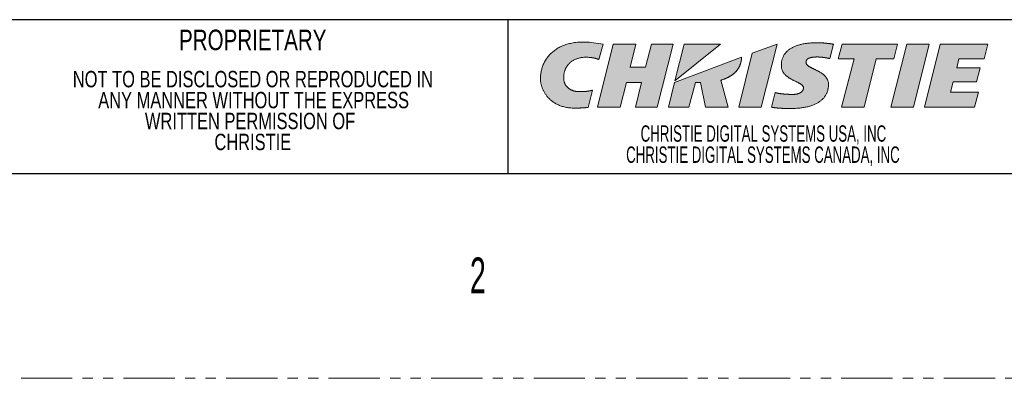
# Model space of a CAD drawing. Header units: millimetres. Extents: x 0 to 1118, y 0 to 864.
# Tile 12 of 22: x 851 to 973, y 0 to 44. Entities that reach past the tile are written whole.
import ezdxf

# ---------------------------------------------------------------- set-up
doc = ezdxf.new("R2010")
doc.units = ezdxf.units.MM
doc.linetypes.add('PHANTOM', pattern=[12.7, 6.35, -1.27, 1.27, -1.27, 1.27, -1.27])
doc.styles.add('SLDTEXTSTYLE0', font='TXT', dxfattribs={"width": 0.6})
doc.styles.add('SLDTEXTSTYLE1', font='TXT', dxfattribs={"width": 0.75})
doc.styles.add('SLDTEXTSTYLE3', font='TXT', dxfattribs={"width": 0.605})

# ---------------------------------------------------------------- blocks, each defined once
blk = doc.blocks.new('Christie-Logo')
at = {"linetype": 'Continuous'}
h = blk.add_hatch(color=7, dxfattribs=at)
edge = h.paths.add_edge_path(flags=0)
edge.add_spline(control_points=[(82.41, 138.59), (82.41, 138.64), (82.39, 138.74), (82.37, 138.88), (82.37, 139.03), (82.37, 139.17), (82.38, 139.31), (82.39, 139.46), (82.42, 139.6), (82.45, 139.74), (82.5, 139.88), (82.55, 140.02), (82.61, 140.15), (82.67, 140.29), (82.75, 140.41), (82.83, 140.54), (82.93, 140.65), (83.03, 140.77), (83.14, 140.87), (83.26, 140.98), (83.39, 141.07), (83.53, 141.16), (83.67, 141.24), (83.83, 141.31), (83.99, 141.38), (84.17, 141.43), (84.35, 141.48), (84.54, 141.52), (84.74, 141.55), (84.95, 141.56), (85.17, 141.57), (85.4, 141.56), (85.55, 141.55), (85.63, 141.55)], knot_values=[0, 0, 0, 0, 0.028084, 0.056174, 0.084271, 0.112379, 0.140499, 0.168636, 0.196798, 0.224995, 0.253243, 0.281562, 0.309976, 0.338519, 0.36723, 0.396153, 0.425344, 0.454865, 0.484784, 0.515181, 0.546141, 0.577755, 0.610123, 0.643349, 0.677544, 0.712819, 0.749293, 0.787082, 0.826309, 0.867093, 0.909556, 0.953818, 1, 1, 1, 1], weights=[1, 1, 1, 1, 1, 1, 1, 1, 1, 1, 1, 1, 1, 1, 1, 1, 1, 1, 1, 1, 1, 1, 1, 1, 1, 1, 1, 1, 1, 1, 1, 1, 1, 1], degree=3, periodic=0)
edge.add_spline(control_points=[(85.63, 141.55), (85.65, 141.54), (85.68, 141.54), (85.73, 141.53), (85.78, 141.53), (85.82, 141.52), (85.87, 141.51), (85.92, 141.51), (85.97, 141.5), (86.01, 141.49), (86.06, 141.48), (86.1, 141.47), (86.15, 141.46), (86.19, 141.45), (86.23, 141.44), (86.27, 141.43), (86.31, 141.42), (86.35, 141.41), (86.39, 141.4), (86.42, 141.39), (86.46, 141.38), (86.49, 141.37), (86.53, 141.35), (86.56, 141.34), (86.58, 141.33), (86.61, 141.33), (86.64, 141.32), (86.66, 141.31), (86.68, 141.3), (86.7, 141.29), (86.72, 141.28), (86.73, 141.28), (86.74, 141.27), (86.74, 141.27)], knot_values=[0, 0, 0, 0, 0.042348, 0.08466, 0.126877, 0.168935, 0.210773, 0.252326, 0.293529, 0.334317, 0.374623, 0.414381, 0.453524, 0.491982, 0.529688, 0.566573, 0.602568, 0.637603, 0.671607, 0.704512, 0.736246, 0.766738, 0.795919, 0.823716, 0.85006, 0.874878, 0.898101, 0.919656, 0.939475, 0.957486, 0.973622, 0.987815, 1, 1, 1, 1], weights=[1, 1, 1, 1, 1, 1, 1, 1, 1, 1, 1, 1, 1, 1, 1, 1, 1, 1, 1, 1, 1, 1, 1, 1, 1, 1, 1, 1, 1, 1, 1, 1, 1, 1], degree=3, periodic=0)
edge.add_line((86.74, 141.27), (87.25, 143.19))
edge.add_line((87.25, 143.19), (85.79, 143.4))
edge.add_spline(control_points=[(85.79, 143.4), (85.65, 143.41), (85.38, 143.43), (84.99, 143.45), (84.61, 143.45), (84.25, 143.43), (83.89, 143.4), (83.56, 143.35), (83.23, 143.29), (82.92, 143.21), (82.63, 143.13), (82.34, 143.02), (82.07, 142.91), (81.82, 142.78), (81.58, 142.65), (81.35, 142.5), (81.13, 142.34), (80.93, 142.17), (80.74, 142), (80.57, 141.81), (80.4, 141.62), (80.26, 141.42), (80.12, 141.21), (80, 140.99), (79.89, 140.77), (79.79, 140.55), (79.71, 140.31), (79.64, 140.08), (79.58, 139.84), (79.54, 139.59), (79.51, 139.35), (79.49, 139.1), (79.48, 138.93), (79.48, 138.84)], knot_values=[0, 0, 0, 0, 0.045913, 0.090143, 0.132769, 0.173874, 0.21354, 0.251853, 0.288898, 0.32476, 0.359526, 0.393282, 0.426114, 0.458108, 0.489347, 0.519914, 0.549889, 0.579349, 0.608369, 0.63702, 0.665367, 0.693473, 0.721396, 0.749189, 0.776901, 0.804575, 0.83225, 0.859962, 0.88774, 0.915611, 0.943598, 0.971722, 1, 1, 1, 1], weights=[1, 1, 1, 1, 1, 1, 1, 1, 1, 1, 1, 1, 1, 1, 1, 1, 1, 1, 1, 1, 1, 1, 1, 1, 1, 1, 1, 1, 1, 1, 1, 1, 1, 1], degree=3, periodic=0)
edge.add_spline(control_points=[(79.48, 138.84), (79.48, 138.81), (79.48, 138.74), (79.49, 138.62), (79.51, 138.5), (79.53, 138.37), (79.56, 138.24), (79.6, 138.1), (79.64, 137.95), (79.69, 137.81), (79.75, 137.66), (79.82, 137.5), (79.9, 137.35), (79.98, 137.19), (80.08, 137.04), (80.18, 136.89), (80.3, 136.73), (80.42, 136.59), (80.56, 136.44), (80.71, 136.3), (80.86, 136.17), (81.03, 136.04), (81.21, 135.92), (81.41, 135.8), (81.61, 135.7), (81.83, 135.6), (82.06, 135.51), (82.31, 135.44), (82.56, 135.38), (82.84, 135.32), (83.12, 135.29), (83.42, 135.26), (83.63, 135.26), (83.73, 135.26)], knot_values=[0, 0, 0, 0, 0.017058, 0.035556, 0.055409, 0.076534, 0.098846, 0.122267, 0.146719, 0.172131, 0.198439, 0.225583, 0.253513, 0.282187, 0.311571, 0.341644, 0.372394, 0.403825, 0.435949, 0.468796, 0.502409, 0.536845, 0.572177, 0.608491, 0.645887, 0.684481, 0.724399, 0.765778, 0.808765, 0.853516, 0.900194, 0.948964, 1, 1, 1, 1], weights=[1, 1, 1, 1, 1, 1, 1, 1, 1, 1, 1, 1, 1, 1, 1, 1, 1, 1, 1, 1, 1, 1, 1, 1, 1, 1, 1, 1, 1, 1, 1, 1, 1, 1], degree=3, periodic=0)
edge.add_spline(control_points=[(83.73, 135.26), (83.76, 135.26), (83.82, 135.26), (83.9, 135.26), (83.98, 135.26), (84.06, 135.26), (84.13, 135.26), (84.2, 135.27), (84.28, 135.27), (84.34, 135.27), (84.41, 135.27), (84.48, 135.28), (84.54, 135.28), (84.6, 135.28), (84.66, 135.28), (84.72, 135.29), (84.77, 135.29), (84.83, 135.29), (84.88, 135.3), (84.93, 135.3), (84.98, 135.31), (85.02, 135.31), (85.06, 135.31), (85.11, 135.32), (85.15, 135.32), (85.18, 135.33), (85.22, 135.33), (85.25, 135.33), (85.28, 135.34), (85.31, 135.34), (85.34, 135.34), (85.37, 135.35), (85.38, 135.35), (85.39, 135.35)], knot_values=[0, 0, 0, 0, 0.050291, 0.09936, 0.147212, 0.193847, 0.239269, 0.283478, 0.326479, 0.368271, 0.408858, 0.448242, 0.486424, 0.523405, 0.559189, 0.593776, 0.627168, 0.659367, 0.690373, 0.72019, 0.748817, 0.776256, 0.802509, 0.827576, 0.851459, 0.874159, 0.895676, 0.916013, 0.935168, 0.953144, 0.969941, 0.985559, 1, 1, 1, 1], weights=[1, 1, 1, 1, 1, 1, 1, 1, 1, 1, 1, 1, 1, 1, 1, 1, 1, 1, 1, 1, 1, 1, 1, 1, 1, 1, 1, 1, 1, 1, 1, 1, 1, 1], degree=3, periodic=0)
edge.add_line((85.39, 135.35), (85.92, 137.48))
edge.add_spline(control_points=[(85.92, 137.48), (85.91, 137.47), (85.87, 137.46), (85.82, 137.45), (85.77, 137.44), (85.72, 137.43), (85.67, 137.42), (85.62, 137.4), (85.57, 137.39), (85.52, 137.39), (85.48, 137.38), (85.43, 137.37), (85.38, 137.36), (85.33, 137.35), (85.28, 137.35), (85.23, 137.34), (85.18, 137.34), (85.13, 137.33), (85.08, 137.33), (85.03, 137.32), (84.98, 137.32), (84.93, 137.31), (84.88, 137.31), (84.82, 137.31), (84.77, 137.3), (84.71, 137.3), (84.66, 137.3), (84.6, 137.3), (84.54, 137.3), (84.48, 137.3), (84.42, 137.3), (84.36, 137.3), (84.32, 137.3), (84.3, 137.3)], knot_values=[0, 0, 0, 0, 0.032415, 0.064382, 0.09595, 0.127164, 0.158069, 0.18871, 0.219131, 0.249379, 0.279498, 0.309533, 0.339531, 0.369535, 0.399591, 0.429745, 0.46004, 0.490523, 0.521236, 0.552226, 0.583535, 0.615209, 0.64729, 0.679823, 0.71285, 0.746415, 0.78056, 0.815329, 0.850763, 0.886905, 0.923798, 0.961482, 1, 1, 1, 1], weights=[1, 1, 1, 1, 1, 1, 1, 1, 1, 1, 1, 1, 1, 1, 1, 1, 1, 1, 1, 1, 1, 1, 1, 1, 1, 1, 1, 1, 1, 1, 1, 1, 1, 1], degree=3, periodic=0)
edge.add_spline(control_points=[(84.3, 137.3), (84.26, 137.3), (84.19, 137.3), (84.09, 137.3), (83.99, 137.31), (83.89, 137.33), (83.8, 137.35), (83.71, 137.37), (83.62, 137.39), (83.54, 137.42), (83.45, 137.45), (83.37, 137.48), (83.3, 137.52), (83.22, 137.56), (83.15, 137.6), (83.08, 137.64), (83.02, 137.69), (82.96, 137.74), (82.9, 137.79), (82.84, 137.84), (82.79, 137.89), (82.74, 137.95), (82.7, 138), (82.65, 138.06), (82.61, 138.12), (82.58, 138.17), (82.54, 138.23), (82.51, 138.29), (82.49, 138.35), (82.46, 138.41), (82.44, 138.47), (82.43, 138.53), (82.42, 138.57), (82.41, 138.59)], knot_values=[0, 0, 0, 0, 0.042481, 0.083926, 0.124393, 0.163933, 0.202599, 0.240439, 0.277498, 0.31382, 0.349443, 0.384404, 0.418736, 0.452469, 0.48563, 0.518243, 0.550329, 0.581905, 0.612986, 0.643585, 0.673712, 0.703375, 0.73258, 0.761332, 0.789633, 0.817485, 0.84489, 0.871848, 0.89836, 0.924428, 0.950055, 0.975243, 1, 1, 1, 1], weights=[1, 1, 1, 1, 1, 1, 1, 1, 1, 1, 1, 1, 1, 1, 1, 1, 1, 1, 1, 1, 1, 1, 1, 1, 1, 1, 1, 1, 1, 1, 1, 1, 1, 1], degree=3, periodic=0)
for points in [[(93.95, 135.38), (95.92, 143.19), (93.23, 143.19), (92.5, 140.34), (90.59, 140.34), (91.32, 143.19), (88.5, 143.19), (86.54, 135.38), (89.36, 135.38), (90.13, 138.43), (92.02, 138.43), (91.27, 135.38)], [(97.28, 143.19), (96.15, 138.65), (101.79, 143.19)], [(106.84, 135.38), (108.79, 143.18), (108.79, 143.19), (105.73, 142.05), (104.06, 135.38)], [(123.24, 141.35), (123.7, 143.19), (116.84, 143.19), (116.38, 141.35), (118.33, 141.35), (116.79, 135.38), (119.57, 135.38), (121.07, 141.35)], [(125.68, 135.38), (127.64, 143.19), (127.64, 143.19), (124.86, 143.19), (122.9, 135.38)], [(131.32, 141.36), (134.45, 141.36), (134.91, 143.19), (129, 143.19), (127.04, 135.38), (133.27, 135.38), (133.74, 137.24), (130.28, 137.24), (130.6, 138.5), (133.51, 138.5), (133.95, 140.26), (131.05, 140.26)]]:
    blk.add_hatch(color=7, dxfattribs=at).paths.add_polyline_path(points, flags=0)
h = blk.add_hatch(color=7, dxfattribs=at)
edge = h.paths.add_edge_path(flags=0)
edge.add_spline(control_points=[(110.52, 135.21), (110.49, 135.21), (110.44, 135.21), (110.36, 135.21), (110.28, 135.21), (110.19, 135.21), (110.11, 135.22), (110.03, 135.22), (109.94, 135.22), (109.86, 135.22), (109.77, 135.22), (109.69, 135.22), (109.6, 135.23), (109.52, 135.23), (109.43, 135.23), (109.35, 135.24), (109.27, 135.24), (109.18, 135.25), (109.1, 135.25), (109.02, 135.26), (108.94, 135.26), (108.86, 135.27), (108.78, 135.28), (108.7, 135.29), (108.63, 135.29), (108.55, 135.3), (108.48, 135.31), (108.41, 135.32), (108.34, 135.33), (108.28, 135.34), (108.22, 135.35), (108.16, 135.37), (108.12, 135.37), (108.1, 135.38)], knot_values=[0, 0, 0, 0, 0.032354, 0.065235, 0.098588, 0.132356, 0.166485, 0.200917, 0.235598, 0.270472, 0.305484, 0.340578, 0.375699, 0.410791, 0.445799, 0.480669, 0.515345, 0.549773, 0.583899, 0.617666, 0.651023, 0.683914, 0.716286, 0.748085, 0.77926, 0.809757, 0.839524, 0.86851, 0.896665, 0.923939, 0.950284, 0.975653, 1, 1, 1, 1], weights=[1, 1, 1, 1, 1, 1, 1, 1, 1, 1, 1, 1, 1, 1, 1, 1, 1, 1, 1, 1, 1, 1, 1, 1, 1, 1, 1, 1, 1, 1, 1, 1, 1, 1], degree=3, periodic=0)
edge.add_line((108.1, 135.38), (108.55, 137.19))
edge.add_spline(control_points=[(108.55, 137.19), (108.57, 137.18), (108.61, 137.17), (108.67, 137.16), (108.73, 137.14), (108.79, 137.13), (108.85, 137.12), (108.92, 137.1), (108.99, 137.09), (109.06, 137.08), (109.13, 137.07), (109.2, 137.06), (109.27, 137.05), (109.34, 137.04), (109.41, 137.03), (109.49, 137.02), (109.56, 137.01), (109.64, 137.01), (109.71, 137), (109.78, 136.99), (109.86, 136.99), (109.93, 136.98), (110, 136.98), (110.08, 136.97), (110.15, 136.97), (110.22, 136.97), (110.29, 136.96), (110.35, 136.96), (110.42, 136.96), (110.49, 136.96), (110.55, 136.96), (110.61, 136.95), (110.65, 136.95), (110.67, 136.95)], knot_values=[0, 0, 0, 0, 0.027406, 0.055734, 0.084924, 0.114917, 0.145655, 0.177079, 0.209127, 0.241739, 0.274852, 0.308403, 0.342329, 0.376567, 0.411053, 0.445721, 0.480509, 0.51535, 0.550181, 0.584936, 0.619549, 0.653955, 0.68809, 0.721886, 0.755279, 0.788203, 0.820592, 0.852379, 0.8835, 0.913889, 0.943479, 0.972204, 1, 1, 1, 1], weights=[1, 1, 1, 1, 1, 1, 1, 1, 1, 1, 1, 1, 1, 1, 1, 1, 1, 1, 1, 1, 1, 1, 1, 1, 1, 1, 1, 1, 1, 1, 1, 1, 1, 1], degree=3, periodic=0)
edge.add_spline(control_points=[(110.67, 136.95), (110.7, 136.95), (110.76, 136.96), (110.85, 136.96), (110.93, 136.96), (111.01, 136.97), (111.09, 136.98), (111.16, 136.99), (111.23, 137.01), (111.3, 137.02), (111.37, 137.04), (111.43, 137.06), (111.49, 137.08), (111.54, 137.1), (111.6, 137.13), (111.65, 137.15), (111.7, 137.18), (111.74, 137.21), (111.78, 137.24), (111.82, 137.27), (111.86, 137.3), (111.89, 137.34), (111.92, 137.37), (111.95, 137.41), (111.97, 137.45), (111.99, 137.48), (112.01, 137.52), (112.03, 137.56), (112.04, 137.6), (112.05, 137.65), (112.06, 137.69), (112.06, 137.73), (112.06, 137.76), (112.06, 137.78)], knot_values=[0, 0, 0, 0, 0.049986, 0.09829, 0.144951, 0.190007, 0.233499, 0.275471, 0.315965, 0.355027, 0.392705, 0.429047, 0.464106, 0.497936, 0.530593, 0.562137, 0.592631, 0.62214, 0.650734, 0.678486, 0.705471, 0.731768, 0.757459, 0.782628, 0.807362, 0.831748, 0.855874, 0.87983, 0.903701, 0.927573, 0.951528, 0.975645, 1, 1, 1, 1], weights=[1, 1, 1, 1, 1, 1, 1, 1, 1, 1, 1, 1, 1, 1, 1, 1, 1, 1, 1, 1, 1, 1, 1, 1, 1, 1, 1, 1, 1, 1, 1, 1, 1, 1], degree=3, periodic=0)
edge.add_spline(control_points=[(112.06, 137.78), (112.06, 137.8), (112.06, 137.85), (112.03, 137.93), (111.99, 138), (111.94, 138.07), (111.87, 138.13), (111.79, 138.2), (111.7, 138.26), (111.61, 138.32), (111.5, 138.37), (111.39, 138.43), (111.27, 138.49), (111.15, 138.55), (111.02, 138.61), (110.89, 138.67), (110.76, 138.74), (110.63, 138.81), (110.49, 138.88), (110.36, 138.95), (110.24, 139.03), (110.11, 139.12), (110, 139.21), (109.88, 139.31), (109.78, 139.41), (109.68, 139.52), (109.59, 139.64), (109.51, 139.76), (109.45, 139.9), (109.39, 140.05), (109.35, 140.2), (109.33, 140.37), (109.33, 140.48), (109.33, 140.54)], knot_values=[0, 0, 0, 0, 0.019209, 0.038196, 0.057776, 0.078541, 0.100854, 0.124897, 0.150722, 0.178288, 0.207499, 0.238218, 0.270283, 0.30352, 0.337743, 0.372768, 0.40841, 0.444493, 0.480851, 0.517334, 0.55381, 0.590176, 0.626361, 0.662332, 0.698105, 0.733753, 0.769413, 0.80529, 0.841665, 0.878888, 0.91737, 0.957575, 1, 1, 1, 1], weights=[1, 1, 1, 1, 1, 1, 1, 1, 1, 1, 1, 1, 1, 1, 1, 1, 1, 1, 1, 1, 1, 1, 1, 1, 1, 1, 1, 1, 1, 1, 1, 1, 1, 1], degree=3, periodic=0)
edge.add_spline(control_points=[(109.33, 140.54), (109.33, 140.59), (109.33, 140.71), (109.34, 140.87), (109.36, 141.03), (109.4, 141.19), (109.44, 141.34), (109.49, 141.48), (109.54, 141.62), (109.61, 141.76), (109.69, 141.89), (109.78, 142.02), (109.87, 142.14), (109.98, 142.25), (110.09, 142.36), (110.22, 142.47), (110.35, 142.57), (110.49, 142.66), (110.65, 142.75), (110.81, 142.83), (110.98, 142.91), (111.16, 142.98), (111.36, 143.05), (111.56, 143.11), (111.77, 143.16), (111.99, 143.21), (112.22, 143.25), (112.46, 143.28), (112.71, 143.31), (112.97, 143.34), (113.24, 143.35), (113.53, 143.36), (113.72, 143.36), (113.81, 143.36)], knot_values=[0, 0, 0, 0, 0.028319, 0.05596, 0.082999, 0.109522, 0.135619, 0.161391, 0.186941, 0.212379, 0.237819, 0.263376, 0.289169, 0.315311, 0.341918, 0.369099, 0.39696, 0.425601, 0.455118, 0.485598, 0.517124, 0.549773, 0.583616, 0.618718, 0.655141, 0.692939, 0.732166, 0.772869, 0.815094, 0.858881, 0.904271, 0.951299, 1, 1, 1, 1], weights=[1, 1, 1, 1, 1, 1, 1, 1, 1, 1, 1, 1, 1, 1, 1, 1, 1, 1, 1, 1, 1, 1, 1, 1, 1, 1, 1, 1, 1, 1, 1, 1, 1, 1], degree=3, periodic=0)
edge.add_spline(control_points=[(113.81, 143.36), (113.84, 143.36), (113.88, 143.36), (113.95, 143.36), (114.01, 143.36), (114.08, 143.36), (114.15, 143.36), (114.22, 143.35), (114.28, 143.35), (114.35, 143.35), (114.42, 143.34), (114.49, 143.34), (114.55, 143.33), (114.62, 143.32), (114.68, 143.32), (114.75, 143.31), (114.82, 143.31), (114.88, 143.3), (114.95, 143.29), (115.01, 143.28), (115.07, 143.28), (115.14, 143.27), (115.2, 143.26), (115.26, 143.25), (115.33, 143.25), (115.39, 143.24), (115.45, 143.23), (115.51, 143.22), (115.57, 143.22), (115.63, 143.21), (115.69, 143.2), (115.75, 143.19), (115.78, 143.19), (115.8, 143.19)], knot_values=[0, 0, 0, 0, 0.033688, 0.067401, 0.101127, 0.134857, 0.168578, 0.20228, 0.23595, 0.269577, 0.303147, 0.336649, 0.370069, 0.403395, 0.436612, 0.469708, 0.502668, 0.535479, 0.568128, 0.600599, 0.632878, 0.664952, 0.696805, 0.728424, 0.759793, 0.790898, 0.821724, 0.852256, 0.882481, 0.912382, 0.941945, 0.971156, 1, 1, 1, 1], weights=[1, 1, 1, 1, 1, 1, 1, 1, 1, 1, 1, 1, 1, 1, 1, 1, 1, 1, 1, 1, 1, 1, 1, 1, 1, 1, 1, 1, 1, 1, 1, 1, 1, 1], degree=3, periodic=0)
edge.add_line((115.8, 143.19), (115.35, 141.39))
edge.add_spline(control_points=[(115.35, 141.39), (115.34, 141.39), (115.31, 141.4), (115.26, 141.41), (115.22, 141.42), (115.17, 141.43), (115.12, 141.44), (115.07, 141.45), (115.02, 141.46), (114.97, 141.47), (114.92, 141.48), (114.87, 141.49), (114.82, 141.5), (114.77, 141.51), (114.72, 141.52), (114.66, 141.52), (114.61, 141.53), (114.56, 141.54), (114.5, 141.55), (114.45, 141.55), (114.4, 141.56), (114.34, 141.56), (114.29, 141.57), (114.24, 141.58), (114.19, 141.58), (114.14, 141.58), (114.09, 141.59), (114.03, 141.59), (113.98, 141.59), (113.94, 141.59), (113.89, 141.6), (113.84, 141.6), (113.81, 141.6), (113.79, 141.6)], knot_values=[0, 0, 0, 0, 0.028728, 0.0581, 0.088073, 0.118605, 0.149654, 0.181179, 0.213136, 0.245484, 0.27818, 0.311182, 0.344447, 0.377932, 0.411596, 0.445396, 0.47929, 0.513234, 0.547187, 0.581106, 0.61495, 0.648676, 0.682242, 0.715606, 0.748727, 0.781563, 0.814073, 0.846216, 0.87795, 0.909236, 0.940032, 0.9703, 1, 1, 1, 1], weights=[1, 1, 1, 1, 1, 1, 1, 1, 1, 1, 1, 1, 1, 1, 1, 1, 1, 1, 1, 1, 1, 1, 1, 1, 1, 1, 1, 1, 1, 1, 1, 1, 1, 1], degree=3, periodic=0)
edge.add_spline(control_points=[(113.79, 141.6), (113.76, 141.6), (113.69, 141.6), (113.59, 141.59), (113.5, 141.59), (113.41, 141.58), (113.33, 141.58), (113.25, 141.57), (113.17, 141.56), (113.1, 141.55), (113.03, 141.53), (112.97, 141.52), (112.91, 141.5), (112.85, 141.49), (112.8, 141.47), (112.75, 141.45), (112.7, 141.43), (112.66, 141.41), (112.62, 141.38), (112.59, 141.36), (112.56, 141.33), (112.53, 141.31), (112.5, 141.28), (112.48, 141.25), (112.46, 141.22), (112.44, 141.19), (112.42, 141.16), (112.41, 141.13), (112.4, 141.09), (112.39, 141.06), (112.39, 141.03), (112.39, 140.99), (112.39, 140.97), (112.38, 140.96)], knot_values=[0, 0, 0, 0, 0.059859, 0.117012, 0.171528, 0.223477, 0.272932, 0.319967, 0.364659, 0.407086, 0.447332, 0.485482, 0.521623, 0.55585, 0.588259, 0.618954, 0.648043, 0.675639, 0.701863, 0.726841, 0.750706, 0.773595, 0.795649, 0.817012, 0.837829, 0.858241, 0.878384, 0.898387, 0.918368, 0.938434, 0.958677, 0.979177, 1, 1, 1, 1], weights=[1, 1, 1, 1, 1, 1, 1, 1, 1, 1, 1, 1, 1, 1, 1, 1, 1, 1, 1, 1, 1, 1, 1, 1, 1, 1, 1, 1, 1, 1, 1, 1, 1, 1], degree=3, periodic=0)
edge.add_spline(control_points=[(112.38, 140.96), (112.39, 140.93), (112.39, 140.87), (112.42, 140.79), (112.46, 140.71), (112.51, 140.63), (112.58, 140.56), (112.66, 140.5), (112.75, 140.43), (112.85, 140.37), (112.95, 140.31), (113.07, 140.25), (113.19, 140.19), (113.31, 140.12), (113.44, 140.06), (113.58, 140), (113.71, 139.93), (113.84, 139.87), (113.98, 139.79), (114.11, 139.72), (114.24, 139.64), (114.37, 139.56), (114.49, 139.47), (114.6, 139.37), (114.71, 139.27), (114.81, 139.16), (114.9, 139.05), (114.98, 138.93), (115.04, 138.79), (115.1, 138.65), (115.14, 138.5), (115.16, 138.34), (115.17, 138.23), (115.17, 138.17)], knot_values=[0, 0, 0, 0, 0.020901, 0.041381, 0.062233, 0.084055, 0.107241, 0.132004, 0.158427, 0.186495, 0.21613, 0.247209, 0.27958, 0.313072, 0.347506, 0.382695, 0.418455, 0.454605, 0.490975, 0.527408, 0.563766, 0.599935, 0.635833, 0.671418, 0.706693, 0.741721, 0.77663, 0.811619, 0.846968, 0.883032, 0.920233, 0.95905, 1, 1, 1, 1], weights=[1, 1, 1, 1, 1, 1, 1, 1, 1, 1, 1, 1, 1, 1, 1, 1, 1, 1, 1, 1, 1, 1, 1, 1, 1, 1, 1, 1, 1, 1, 1, 1, 1, 1], degree=3, periodic=0)
edge.add_spline(control_points=[(115.17, 138.17), (115.17, 138.11), (115.16, 138), (115.15, 137.83), (115.12, 137.67), (115.09, 137.51), (115.05, 137.35), (114.99, 137.2), (114.93, 137.05), (114.85, 136.91), (114.77, 136.77), (114.68, 136.64), (114.57, 136.51), (114.46, 136.39), (114.34, 136.28), (114.21, 136.17), (114.06, 136.06), (113.91, 135.96), (113.75, 135.87), (113.58, 135.78), (113.4, 135.7), (113.21, 135.62), (113.01, 135.55), (112.81, 135.49), (112.59, 135.43), (112.36, 135.38), (112.13, 135.34), (111.88, 135.3), (111.63, 135.27), (111.36, 135.24), (111.09, 135.23), (110.8, 135.21), (110.61, 135.21), (110.52, 135.21)], knot_values=[0, 0, 0, 0, 0.028, 0.055411, 0.082315, 0.108802, 0.134965, 0.160902, 0.186714, 0.212505, 0.238378, 0.264438, 0.290788, 0.317528, 0.344754, 0.372561, 0.401034, 0.430258, 0.460309, 0.49126, 0.523177, 0.556123, 0.590154, 0.625324, 0.66168, 0.699268, 0.738129, 0.778302, 0.819822, 0.862722, 0.907033, 0.952783, 1, 1, 1, 1], weights=[1, 1, 1, 1, 1, 1, 1, 1, 1, 1, 1, 1, 1, 1, 1, 1, 1, 1, 1, 1, 1, 1, 1, 1, 1, 1, 1, 1, 1, 1, 1, 1, 1, 1], degree=3, periodic=0)
h = blk.add_hatch(color=7, dxfattribs=at)
edge = h.paths.add_edge_path(flags=0)
edge.add_line((97.85, 135.38), (98.68, 138.42))
edge.add_line((98.68, 138.42), (99.33, 138.42))
edge.add_line((99.33, 138.42), (99.94, 135.38))
edge.add_line((99.94, 135.38), (102.76, 135.38))
edge.add_line((102.76, 135.38), (101.84, 138.71))
edge.add_spline(control_points=[(101.84, 138.71), (101.88, 138.73), (101.96, 138.75), (102.07, 138.79), (102.19, 138.83), (102.3, 138.88), (102.41, 138.92), (102.52, 138.97), (102.62, 139.02), (102.72, 139.07), (102.82, 139.12), (102.92, 139.18), (103.01, 139.23), (103.11, 139.29), (103.19, 139.35), (103.28, 139.41), (103.36, 139.47), (103.44, 139.54), (103.52, 139.6), (103.59, 139.67), (103.66, 139.74), (103.73, 139.81), (103.79, 139.89), (103.85, 139.96), (103.91, 140.04), (103.97, 140.12), (104.02, 140.2), (104.06, 140.28), (104.11, 140.36), (104.15, 140.45), (104.19, 140.53), (104.22, 140.62), (104.24, 140.68), (104.25, 140.71)], knot_values=[0, 0, 0, 0, 0.038456, 0.076397, 0.113823, 0.150738, 0.187146, 0.223052, 0.258461, 0.293382, 0.327822, 0.361792, 0.3953, 0.428361, 0.460987, 0.493195, 0.525, 0.556421, 0.587479, 0.618195, 0.648595, 0.678703, 0.708548, 0.738159, 0.767568, 0.79681, 0.825919, 0.854933, 0.883892, 0.912835, 0.941805, 0.970845, 1, 1, 1, 1], weights=[1, 1, 1, 1, 1, 1, 1, 1, 1, 1, 1, 1, 1, 1, 1, 1, 1, 1, 1, 1, 1, 1, 1, 1, 1, 1, 1, 1, 1, 1, 1, 1, 1, 1], degree=3, periodic=0)
edge.add_spline(control_points=[(104.25, 140.71), (104.25, 140.72), (104.26, 140.74), (104.27, 140.77), (104.28, 140.81), (104.29, 140.84), (104.3, 140.87), (104.3, 140.9), (104.31, 140.93), (104.32, 140.95), (104.32, 140.98), (104.33, 141.01), (104.34, 141.04), (104.34, 141.07), (104.35, 141.09), (104.35, 141.12), (104.36, 141.15), (104.36, 141.18), (104.37, 141.2), (104.37, 141.23), (104.38, 141.26), (104.38, 141.28), (104.38, 141.31), (104.39, 141.33), (104.39, 141.36), (104.39, 141.39), (104.4, 141.41), (104.4, 141.44), (104.4, 141.46), (104.4, 141.49), (104.41, 141.52), (104.41, 141.54), (104.41, 141.56), (104.41, 141.57)], knot_values=[0, 0, 0, 0, 0.038456, 0.076214, 0.113304, 0.149756, 0.185598, 0.220862, 0.255575, 0.289769, 0.323472, 0.356714, 0.389526, 0.421936, 0.453973, 0.485669, 0.51705, 0.548148, 0.578991, 0.609608, 0.640027, 0.670279, 0.70039, 0.730391, 0.760308, 0.790171, 0.820007, 0.849843, 0.879708, 0.909629, 0.939634, 0.969748, 1, 1, 1, 1], weights=[1, 1, 1, 1, 1, 1, 1, 1, 1, 1, 1, 1, 1, 1, 1, 1, 1, 1, 1, 1, 1, 1, 1, 1, 1, 1, 1, 1, 1, 1, 1, 1, 1, 1], degree=3, periodic=0)
edge.add_line((104.41, 141.57), (96.09, 138.42))
edge.add_line((96.09, 138.42), (95.33, 135.38))
edge.add_line((95.33, 135.38), (97.85, 135.38))
at = {"color": 7, "linetype": 'Continuous', "lineweight": 0}
for p, q in [((87.25, 143.19), (85.79, 143.4)), ((88.5, 143.19), (86.54, 135.38)), ((86.74, 141.27), (87.25, 143.19)), ((91.32, 143.19), (88.5, 143.19)), ((90.59, 140.34), (91.32, 143.19)), ((93.23, 143.19), (92.5, 140.34)), ((95.92, 143.19), (93.23, 143.19)), ((93.95, 135.38), (95.92, 143.19)), ((96.15, 138.65), (101.79, 143.19)), ((97.28, 143.19), (96.15, 138.65)), ((101.79, 143.19), (97.28, 143.19)), ((108.79, 143.19), (105.73, 142.05)), ((106.84, 135.38), (108.79, 143.18)), ((108.79, 143.18), (108.79, 143.19)), ((115.8, 143.19), (115.35, 141.39)), ((116.84, 143.19), (116.38, 141.35)), ((123.7, 143.19), (116.84, 143.19)), ((124.86, 143.19), (122.9, 135.38)), ((123.24, 141.35), (123.7, 143.19)), ((127.64, 143.19), (124.86, 143.19)), ((125.68, 135.38), (127.64, 143.19)), ((129, 143.19), (127.04, 135.38)), ((127.64, 143.19), (127.64, 143.19)), ((134.91, 143.19), (129, 143.19)), ((134.45, 141.36), (134.91, 143.19)), ((104.41, 141.57), (96.09, 138.42)), ((105.73, 142.05), (104.06, 135.38)), ((92.5, 140.34), (90.59, 140.34)), ((116.38, 141.35), (118.33, 141.35)), ((118.33, 141.35), (116.79, 135.38)), ((119.57, 135.38), (121.07, 141.35)), ((121.07, 141.35), (123.24, 141.35)), ((131.05, 140.26), (131.32, 141.36)), ((133.95, 140.26), (131.05, 140.26)), ((131.32, 141.36), (134.45, 141.36)), ((133.51, 138.5), (133.95, 140.26)), ((89.36, 135.38), (90.13, 138.43)), ((90.13, 138.43), (92.02, 138.43)), ((92.02, 138.43), (91.27, 135.38)), ((96.09, 138.42), (95.33, 135.38)), ((97.85, 135.38), (98.68, 138.42)), ((98.68, 138.42), (99.33, 138.42)), ((99.33, 138.42), (99.94, 135.38)), ((102.76, 135.38), (101.84, 138.71)), ((130.28, 137.24), (130.6, 138.5)), ((130.6, 138.5), (133.51, 138.5)), ((85.39, 135.35), (85.92, 137.48)), ((108.1, 135.38), (108.55, 137.19)), ((133.74, 137.24), (130.28, 137.24)), ((133.27, 135.38), (133.74, 137.24)), ((86.54, 135.38), (89.36, 135.38)), ((91.27, 135.38), (93.95, 135.38)), ((95.33, 135.38), (97.85, 135.38)), ((99.94, 135.38), (102.76, 135.38)), ((104.06, 135.38), (106.84, 135.38)), ((116.79, 135.38), (119.57, 135.38)), ((122.9, 135.38), (125.68, 135.38)), ((127.04, 135.38), (133.27, 135.38))]:
    blk.add_line(p, q, dxfattribs=at)
at = {"color": 8, "linetype": 'Continuous', "lineweight": 0}
for points, knots in [([(85.79, 143.4), (85.65, 143.41), (85.38, 143.43), (84.99, 143.45), (84.61, 143.45), (84.25, 143.43), (83.89, 143.4), (83.56, 143.35), (83.23, 143.29), (82.92, 143.21), (82.63, 143.13), (82.34, 143.02), (82.07, 142.91), (81.82, 142.78), (81.58, 142.65), (81.35, 142.5), (81.13, 142.34), (80.93, 142.17), (80.74, 142), (80.57, 141.81), (80.4, 141.62), (80.26, 141.42), (80.12, 141.21), (80, 140.99), (79.89, 140.77), (79.79, 140.55), (79.71, 140.31), (79.64, 140.08), (79.58, 139.84), (79.54, 139.59), (79.51, 139.35), (79.49, 139.1), (79.48, 138.93), (79.48, 138.84)], [0, 0, 0, 0, 0.045913, 0.090143, 0.132769, 0.173874, 0.21354, 0.251853, 0.288898, 0.32476, 0.359526, 0.393282, 0.426114, 0.458108, 0.489347, 0.519914, 0.549889, 0.579349, 0.608369, 0.63702, 0.665367, 0.693473, 0.721396, 0.749189, 0.776901, 0.804575, 0.83225, 0.859962, 0.88774, 0.915611, 0.943598, 0.971722, 1, 1, 1, 1]), ([(109.33, 140.54), (109.33, 140.59), (109.33, 140.71), (109.34, 140.87), (109.36, 141.03), (109.4, 141.19), (109.44, 141.34), (109.49, 141.48), (109.54, 141.62), (109.61, 141.76), (109.69, 141.89), (109.78, 142.02), (109.87, 142.14), (109.98, 142.25), (110.09, 142.36), (110.22, 142.47), (110.35, 142.57), (110.49, 142.66), (110.65, 142.75), (110.81, 142.83), (110.98, 142.91), (111.16, 142.98), (111.36, 143.05), (111.56, 143.11), (111.77, 143.16), (111.99, 143.21), (112.22, 143.25), (112.46, 143.28), (112.71, 143.31), (112.97, 143.34), (113.24, 143.35), (113.53, 143.36), (113.72, 143.36), (113.81, 143.36)], [0, 0, 0, 0, 0.028319, 0.05596, 0.082999, 0.109522, 0.135619, 0.161391, 0.186941, 0.212379, 0.237819, 0.263376, 0.289169, 0.315311, 0.341918, 0.369099, 0.39696, 0.425601, 0.455118, 0.485598, 0.517124, 0.549773, 0.583616, 0.618718, 0.655141, 0.692939, 0.732166, 0.772869, 0.815094, 0.858881, 0.904271, 0.951299, 1, 1, 1, 1]), ([(113.81, 143.36), (113.84, 143.36), (113.88, 143.36), (113.95, 143.36), (114.01, 143.36), (114.08, 143.36), (114.15, 143.36), (114.22, 143.35), (114.28, 143.35), (114.35, 143.35), (114.42, 143.34), (114.49, 143.34), (114.55, 143.33), (114.62, 143.32), (114.68, 143.32), (114.75, 143.31), (114.82, 143.31), (114.88, 143.3), (114.95, 143.29), (115.01, 143.28), (115.07, 143.28), (115.14, 143.27), (115.2, 143.26), (115.26, 143.25), (115.33, 143.25), (115.39, 143.24), (115.45, 143.23), (115.51, 143.22), (115.57, 143.22), (115.63, 143.21), (115.69, 143.2), (115.75, 143.19), (115.78, 143.19), (115.8, 143.19)], [0, 0, 0, 0, 0.033688, 0.067401, 0.101127, 0.134857, 0.168578, 0.20228, 0.23595, 0.269577, 0.303147, 0.336649, 0.370069, 0.403395, 0.436612, 0.469708, 0.502668, 0.535479, 0.568128, 0.600599, 0.632878, 0.664952, 0.696805, 0.728424, 0.759793, 0.790898, 0.821724, 0.852256, 0.882481, 0.912382, 0.941945, 0.971156, 1, 1, 1, 1]), ([(82.41, 138.59), (82.41, 138.64), (82.39, 138.74), (82.37, 138.88), (82.37, 139.03), (82.37, 139.17), (82.38, 139.31), (82.39, 139.46), (82.42, 139.6), (82.45, 139.74), (82.5, 139.88), (82.55, 140.02), (82.61, 140.15), (82.67, 140.29), (82.75, 140.41), (82.83, 140.54), (82.93, 140.65), (83.03, 140.77), (83.14, 140.87), (83.26, 140.98), (83.39, 141.07), (83.53, 141.16), (83.67, 141.24), (83.83, 141.31), (83.99, 141.38), (84.17, 141.43), (84.35, 141.48), (84.54, 141.52), (84.74, 141.55), (84.95, 141.56), (85.17, 141.57), (85.4, 141.56), (85.55, 141.55), (85.63, 141.55)], [0, 0, 0, 0, 0.028084, 0.056174, 0.084271, 0.112379, 0.140499, 0.168636, 0.196798, 0.224995, 0.253243, 0.281562, 0.309976, 0.338519, 0.36723, 0.396153, 0.425344, 0.454865, 0.484784, 0.515181, 0.546141, 0.577755, 0.610123, 0.643349, 0.677544, 0.712819, 0.749293, 0.787082, 0.826309, 0.867093, 0.909556, 0.953818, 1, 1, 1, 1]), ([(85.63, 141.55), (85.65, 141.54), (85.68, 141.54), (85.73, 141.53), (85.78, 141.53), (85.82, 141.52), (85.87, 141.51), (85.92, 141.51), (85.97, 141.5), (86.01, 141.49), (86.06, 141.48), (86.1, 141.47), (86.15, 141.46), (86.19, 141.45), (86.23, 141.44), (86.27, 141.43), (86.31, 141.42), (86.35, 141.41), (86.39, 141.4), (86.42, 141.39), (86.46, 141.38), (86.49, 141.37), (86.53, 141.35), (86.56, 141.34), (86.58, 141.33), (86.61, 141.33), (86.64, 141.32), (86.66, 141.31), (86.68, 141.3), (86.7, 141.29), (86.72, 141.28), (86.73, 141.28), (86.74, 141.27), (86.74, 141.27)], [0, 0, 0, 0, 0.042348, 0.08466, 0.126877, 0.168935, 0.210773, 0.252326, 0.293529, 0.334317, 0.374623, 0.414381, 0.453524, 0.491982, 0.529688, 0.566573, 0.602568, 0.637603, 0.671607, 0.704512, 0.736246, 0.766738, 0.795919, 0.823716, 0.85006, 0.874878, 0.898101, 0.919656, 0.939475, 0.957486, 0.973622, 0.987815, 1, 1, 1, 1]), ([(104.25, 140.71), (104.25, 140.72), (104.26, 140.74), (104.27, 140.77), (104.28, 140.81), (104.29, 140.84), (104.3, 140.87), (104.3, 140.9), (104.31, 140.93), (104.32, 140.95), (104.32, 140.98), (104.33, 141.01), (104.34, 141.04), (104.34, 141.07), (104.35, 141.09), (104.35, 141.12), (104.36, 141.15), (104.36, 141.18), (104.37, 141.2), (104.37, 141.23), (104.38, 141.26), (104.38, 141.28), (104.38, 141.31), (104.39, 141.33), (104.39, 141.36), (104.39, 141.39), (104.4, 141.41), (104.4, 141.44), (104.4, 141.46), (104.4, 141.49), (104.41, 141.52), (104.41, 141.54), (104.41, 141.56), (104.41, 141.57)], [0, 0, 0, 0, 0.038456, 0.076214, 0.113304, 0.149756, 0.185598, 0.220862, 0.255575, 0.289769, 0.323472, 0.356714, 0.389526, 0.421936, 0.453973, 0.485669, 0.51705, 0.548148, 0.578991, 0.609608, 0.640027, 0.670279, 0.70039, 0.730391, 0.760308, 0.790171, 0.820007, 0.849843, 0.879708, 0.909629, 0.939634, 0.969748, 1, 1, 1, 1]), ([(113.79, 141.6), (113.76, 141.6), (113.69, 141.6), (113.59, 141.59), (113.5, 141.59), (113.41, 141.58), (113.33, 141.58), (113.25, 141.57), (113.17, 141.56), (113.1, 141.55), (113.03, 141.53), (112.97, 141.52), (112.91, 141.5), (112.85, 141.49), (112.8, 141.47), (112.75, 141.45), (112.7, 141.43), (112.66, 141.41), (112.62, 141.38), (112.59, 141.36), (112.56, 141.33), (112.53, 141.31), (112.5, 141.28), (112.48, 141.25), (112.46, 141.22), (112.44, 141.19), (112.42, 141.16), (112.41, 141.13), (112.4, 141.09), (112.39, 141.06), (112.39, 141.03), (112.39, 140.99), (112.39, 140.97), (112.38, 140.96)], [0, 0, 0, 0, 0.059859, 0.117012, 0.171528, 0.223477, 0.272932, 0.319967, 0.364659, 0.407086, 0.447332, 0.485482, 0.521623, 0.55585, 0.588259, 0.618954, 0.648043, 0.675639, 0.701863, 0.726841, 0.750706, 0.773595, 0.795649, 0.817012, 0.837829, 0.858241, 0.878384, 0.898387, 0.918368, 0.938434, 0.958677, 0.979177, 1, 1, 1, 1]), ([(115.35, 141.39), (115.34, 141.39), (115.31, 141.4), (115.26, 141.41), (115.22, 141.42), (115.17, 141.43), (115.12, 141.44), (115.07, 141.45), (115.02, 141.46), (114.97, 141.47), (114.92, 141.48), (114.87, 141.49), (114.82, 141.5), (114.77, 141.51), (114.72, 141.52), (114.66, 141.52), (114.61, 141.53), (114.56, 141.54), (114.5, 141.55), (114.45, 141.55), (114.4, 141.56), (114.34, 141.56), (114.29, 141.57), (114.24, 141.58), (114.19, 141.58), (114.14, 141.58), (114.09, 141.59), (114.03, 141.59), (113.98, 141.59), (113.94, 141.59), (113.89, 141.6), (113.84, 141.6), (113.81, 141.6), (113.79, 141.6)], [0, 0, 0, 0, 0.028728, 0.0581, 0.088073, 0.118605, 0.149654, 0.181179, 0.213136, 0.245484, 0.27818, 0.311182, 0.344447, 0.377932, 0.411596, 0.445396, 0.47929, 0.513234, 0.547187, 0.581106, 0.61495, 0.648676, 0.682242, 0.715606, 0.748727, 0.781563, 0.814073, 0.846216, 0.87795, 0.909236, 0.940032, 0.9703, 1, 1, 1, 1]), ([(101.84, 138.71), (101.88, 138.73), (101.96, 138.75), (102.07, 138.79), (102.19, 138.83), (102.3, 138.88), (102.41, 138.92), (102.52, 138.97), (102.62, 139.02), (102.72, 139.07), (102.82, 139.12), (102.92, 139.18), (103.01, 139.23), (103.11, 139.29), (103.19, 139.35), (103.28, 139.41), (103.36, 139.47), (103.44, 139.54), (103.52, 139.6), (103.59, 139.67), (103.66, 139.74), (103.73, 139.81), (103.79, 139.89), (103.85, 139.96), (103.91, 140.04), (103.97, 140.12), (104.02, 140.2), (104.06, 140.28), (104.11, 140.36), (104.15, 140.45), (104.19, 140.53), (104.22, 140.62), (104.24, 140.68), (104.25, 140.71)], [0, 0, 0, 0, 0.038456, 0.076397, 0.113823, 0.150738, 0.187146, 0.223052, 0.258461, 0.293382, 0.327822, 0.361792, 0.3953, 0.428361, 0.460987, 0.493195, 0.525, 0.556421, 0.587479, 0.618195, 0.648595, 0.678703, 0.708548, 0.738159, 0.767568, 0.79681, 0.825919, 0.854933, 0.883892, 0.912835, 0.941805, 0.970845, 1, 1, 1, 1]), ([(112.06, 137.78), (112.06, 137.8), (112.06, 137.85), (112.03, 137.93), (111.99, 138), (111.94, 138.07), (111.87, 138.13), (111.79, 138.2), (111.7, 138.26), (111.61, 138.32), (111.5, 138.37), (111.39, 138.43), (111.27, 138.49), (111.15, 138.55), (111.02, 138.61), (110.89, 138.67), (110.76, 138.74), (110.63, 138.81), (110.49, 138.88), (110.36, 138.95), (110.24, 139.03), (110.11, 139.12), (110, 139.21), (109.88, 139.31), (109.78, 139.41), (109.68, 139.52), (109.59, 139.64), (109.51, 139.76), (109.45, 139.9), (109.39, 140.05), (109.35, 140.2), (109.33, 140.37), (109.33, 140.48), (109.33, 140.54)], [0, 0, 0, 0, 0.019209, 0.038196, 0.057776, 0.078541, 0.100854, 0.124897, 0.150722, 0.178288, 0.207499, 0.238218, 0.270283, 0.30352, 0.337743, 0.372768, 0.40841, 0.444493, 0.480851, 0.517334, 0.55381, 0.590176, 0.626361, 0.662332, 0.698105, 0.733753, 0.769413, 0.80529, 0.841665, 0.878888, 0.91737, 0.957575, 1, 1, 1, 1]), ([(112.38, 140.96), (112.39, 140.93), (112.39, 140.87), (112.42, 140.79), (112.46, 140.71), (112.51, 140.63), (112.58, 140.56), (112.66, 140.5), (112.75, 140.43), (112.85, 140.37), (112.95, 140.31), (113.07, 140.25), (113.19, 140.19), (113.31, 140.12), (113.44, 140.06), (113.58, 140), (113.71, 139.93), (113.84, 139.87), (113.98, 139.79), (114.11, 139.72), (114.24, 139.64), (114.37, 139.56), (114.49, 139.47), (114.6, 139.37), (114.71, 139.27), (114.81, 139.16), (114.9, 139.05), (114.98, 138.93), (115.04, 138.79), (115.1, 138.65), (115.14, 138.5), (115.16, 138.34), (115.17, 138.23), (115.17, 138.17)], [0, 0, 0, 0, 0.020901, 0.041381, 0.062233, 0.084055, 0.107241, 0.132004, 0.158427, 0.186495, 0.21613, 0.247209, 0.27958, 0.313072, 0.347506, 0.382695, 0.418455, 0.454605, 0.490975, 0.527408, 0.563766, 0.599935, 0.635833, 0.671418, 0.706693, 0.741721, 0.77663, 0.811619, 0.846968, 0.883032, 0.920233, 0.95905, 1, 1, 1, 1]), ([(79.48, 138.84), (79.48, 138.81), (79.48, 138.74), (79.49, 138.62), (79.51, 138.5), (79.53, 138.37), (79.56, 138.24), (79.6, 138.1), (79.64, 137.95), (79.69, 137.81), (79.75, 137.66), (79.82, 137.5), (79.9, 137.35), (79.98, 137.19), (80.08, 137.04), (80.18, 136.89), (80.3, 136.73), (80.42, 136.59), (80.56, 136.44), (80.71, 136.3), (80.86, 136.17), (81.03, 136.04), (81.21, 135.92), (81.41, 135.8), (81.61, 135.7), (81.83, 135.6), (82.06, 135.51), (82.31, 135.44), (82.56, 135.38), (82.84, 135.32), (83.12, 135.29), (83.42, 135.26), (83.63, 135.26), (83.73, 135.26)], [0, 0, 0, 0, 0.017058, 0.035556, 0.055409, 0.076534, 0.098846, 0.122267, 0.146719, 0.172131, 0.198439, 0.225583, 0.253513, 0.282187, 0.311571, 0.341644, 0.372394, 0.403825, 0.435949, 0.468796, 0.502409, 0.536845, 0.572177, 0.608491, 0.645887, 0.684481, 0.724399, 0.765778, 0.808765, 0.853516, 0.900194, 0.948964, 1, 1, 1, 1]), ([(84.3, 137.3), (84.26, 137.3), (84.19, 137.3), (84.09, 137.3), (83.99, 137.31), (83.89, 137.33), (83.8, 137.35), (83.71, 137.37), (83.62, 137.39), (83.54, 137.42), (83.45, 137.45), (83.37, 137.48), (83.3, 137.52), (83.22, 137.56), (83.15, 137.6), (83.08, 137.64), (83.02, 137.69), (82.96, 137.74), (82.9, 137.79), (82.84, 137.84), (82.79, 137.89), (82.74, 137.95), (82.7, 138), (82.65, 138.06), (82.61, 138.12), (82.58, 138.17), (82.54, 138.23), (82.51, 138.29), (82.49, 138.35), (82.46, 138.41), (82.44, 138.47), (82.43, 138.53), (82.42, 138.57), (82.41, 138.59)], [0, 0, 0, 0, 0.042481, 0.083926, 0.124393, 0.163933, 0.202599, 0.240439, 0.277498, 0.31382, 0.349443, 0.384404, 0.418736, 0.452469, 0.48563, 0.518243, 0.550329, 0.581905, 0.612986, 0.643585, 0.673712, 0.703375, 0.73258, 0.761332, 0.789633, 0.817485, 0.84489, 0.871848, 0.89836, 0.924428, 0.950055, 0.975243, 1, 1, 1, 1]), ([(115.17, 138.17), (115.17, 138.11), (115.16, 138), (115.15, 137.83), (115.12, 137.67), (115.09, 137.51), (115.05, 137.35), (114.99, 137.2), (114.93, 137.05), (114.85, 136.91), (114.77, 136.77), (114.68, 136.64), (114.57, 136.51), (114.46, 136.39), (114.34, 136.28), (114.21, 136.17), (114.06, 136.06), (113.91, 135.96), (113.75, 135.87), (113.58, 135.78), (113.4, 135.7), (113.21, 135.62), (113.01, 135.55), (112.81, 135.49), (112.59, 135.43), (112.36, 135.38), (112.13, 135.34), (111.88, 135.3), (111.63, 135.27), (111.36, 135.24), (111.09, 135.23), (110.8, 135.21), (110.61, 135.21), (110.52, 135.21)], [0, 0, 0, 0, 0.028, 0.055411, 0.082315, 0.108802, 0.134965, 0.160902, 0.186714, 0.212505, 0.238378, 0.264438, 0.290788, 0.317528, 0.344754, 0.372561, 0.401034, 0.430258, 0.460309, 0.49126, 0.523177, 0.556123, 0.590154, 0.625324, 0.66168, 0.699268, 0.738129, 0.778302, 0.819822, 0.862722, 0.907033, 0.952783, 1, 1, 1, 1]), ([(85.92, 137.48), (85.91, 137.47), (85.87, 137.46), (85.82, 137.45), (85.77, 137.44), (85.72, 137.43), (85.67, 137.42), (85.62, 137.4), (85.57, 137.39), (85.52, 137.39), (85.48, 137.38), (85.43, 137.37), (85.38, 137.36), (85.33, 137.35), (85.28, 137.35), (85.23, 137.34), (85.18, 137.34), (85.13, 137.33), (85.08, 137.33), (85.03, 137.32), (84.98, 137.32), (84.93, 137.31), (84.88, 137.31), (84.82, 137.31), (84.77, 137.3), (84.71, 137.3), (84.66, 137.3), (84.6, 137.3), (84.54, 137.3), (84.48, 137.3), (84.42, 137.3), (84.36, 137.3), (84.32, 137.3), (84.3, 137.3)], [0, 0, 0, 0, 0.032415, 0.064382, 0.09595, 0.127164, 0.158069, 0.18871, 0.219131, 0.249379, 0.279498, 0.309533, 0.339531, 0.369535, 0.399591, 0.429745, 0.46004, 0.490523, 0.521236, 0.552226, 0.583535, 0.615209, 0.64729, 0.679823, 0.71285, 0.746415, 0.78056, 0.815329, 0.850763, 0.886905, 0.923798, 0.961482, 1, 1, 1, 1]), ([(108.55, 137.19), (108.57, 137.18), (108.61, 137.17), (108.67, 137.16), (108.73, 137.14), (108.79, 137.13), (108.85, 137.12), (108.92, 137.1), (108.99, 137.09), (109.06, 137.08), (109.13, 137.07), (109.2, 137.06), (109.27, 137.05), (109.34, 137.04), (109.41, 137.03), (109.49, 137.02), (109.56, 137.01), (109.64, 137.01), (109.71, 137), (109.78, 136.99), (109.86, 136.99), (109.93, 136.98), (110, 136.98), (110.08, 136.97), (110.15, 136.97), (110.22, 136.97), (110.29, 136.96), (110.35, 136.96), (110.42, 136.96), (110.49, 136.96), (110.55, 136.96), (110.61, 136.95), (110.65, 136.95), (110.67, 136.95)], [0, 0, 0, 0, 0.027406, 0.055734, 0.084924, 0.114917, 0.145655, 0.177079, 0.209127, 0.241739, 0.274852, 0.308403, 0.342329, 0.376567, 0.411053, 0.445721, 0.480509, 0.51535, 0.550181, 0.584936, 0.619549, 0.653955, 0.68809, 0.721886, 0.755279, 0.788203, 0.820592, 0.852379, 0.8835, 0.913889, 0.943479, 0.972204, 1, 1, 1, 1]), ([(110.67, 136.95), (110.7, 136.95), (110.76, 136.96), (110.85, 136.96), (110.93, 136.96), (111.01, 136.97), (111.09, 136.98), (111.16, 136.99), (111.23, 137.01), (111.3, 137.02), (111.37, 137.04), (111.43, 137.06), (111.49, 137.08), (111.54, 137.1), (111.6, 137.13), (111.65, 137.15), (111.7, 137.18), (111.74, 137.21), (111.78, 137.24), (111.82, 137.27), (111.86, 137.3), (111.89, 137.34), (111.92, 137.37), (111.95, 137.41), (111.97, 137.45), (111.99, 137.48), (112.01, 137.52), (112.03, 137.56), (112.04, 137.6), (112.05, 137.65), (112.06, 137.69), (112.06, 137.73), (112.06, 137.76), (112.06, 137.78)], [0, 0, 0, 0, 0.049986, 0.09829, 0.144951, 0.190007, 0.233499, 0.275471, 0.315965, 0.355027, 0.392705, 0.429047, 0.464106, 0.497936, 0.530593, 0.562137, 0.592631, 0.62214, 0.650734, 0.678486, 0.705471, 0.731768, 0.757459, 0.782628, 0.807362, 0.831748, 0.855874, 0.87983, 0.903701, 0.927573, 0.951528, 0.975645, 1, 1, 1, 1]), ([(110.52, 135.21), (110.49, 135.21), (110.44, 135.21), (110.36, 135.21), (110.28, 135.21), (110.19, 135.21), (110.11, 135.22), (110.03, 135.22), (109.94, 135.22), (109.86, 135.22), (109.77, 135.22), (109.69, 135.22), (109.6, 135.23), (109.52, 135.23), (109.43, 135.23), (109.35, 135.24), (109.27, 135.24), (109.18, 135.25), (109.1, 135.25), (109.02, 135.26), (108.94, 135.26), (108.86, 135.27), (108.78, 135.28), (108.7, 135.29), (108.63, 135.29), (108.55, 135.3), (108.48, 135.31), (108.41, 135.32), (108.34, 135.33), (108.28, 135.34), (108.22, 135.35), (108.16, 135.37), (108.12, 135.37), (108.1, 135.38)], [0, 0, 0, 0, 0.032354, 0.065235, 0.098588, 0.132356, 0.166485, 0.200917, 0.235598, 0.270472, 0.305484, 0.340578, 0.375699, 0.410791, 0.445799, 0.480669, 0.515345, 0.549773, 0.583899, 0.617666, 0.651023, 0.683914, 0.716286, 0.748085, 0.77926, 0.809757, 0.839524, 0.86851, 0.896665, 0.923939, 0.950284, 0.975653, 1, 1, 1, 1]), ([(83.73, 135.26), (83.76, 135.26), (83.82, 135.26), (83.9, 135.26), (83.98, 135.26), (84.06, 135.26), (84.13, 135.26), (84.2, 135.27), (84.28, 135.27), (84.34, 135.27), (84.41, 135.27), (84.48, 135.28), (84.54, 135.28), (84.6, 135.28), (84.66, 135.28), (84.72, 135.29), (84.77, 135.29), (84.83, 135.29), (84.88, 135.3), (84.93, 135.3), (84.98, 135.31), (85.02, 135.31), (85.06, 135.31), (85.11, 135.32), (85.15, 135.32), (85.18, 135.33), (85.22, 135.33), (85.25, 135.33), (85.28, 135.34), (85.31, 135.34), (85.34, 135.34), (85.37, 135.35), (85.38, 135.35), (85.39, 135.35)], [0, 0, 0, 0, 0.050291, 0.09936, 0.147212, 0.193847, 0.239269, 0.283478, 0.326479, 0.368271, 0.408858, 0.448242, 0.486424, 0.523405, 0.559189, 0.593776, 0.627168, 0.659367, 0.690373, 0.72019, 0.748817, 0.776256, 0.802509, 0.827576, 0.851459, 0.874159, 0.895676, 0.916013, 0.935168, 0.953144, 0.969941, 0.985559, 1, 1, 1, 1])]:
    blk.add_open_spline(points, degree=3, knots=knots, dxfattribs=at)
blk = doc.blocks.new('SW_NOTE_37')
at = {"color": 0, "linetype": 'Continuous', "lineweight": 0, "char_height": 2.032, "attachment_point": 2, "style": 'SLDTEXTSTYLE1'}
for s, insert in [('NOT TO BE DISCLOSED OR REPRODUCED IN', (26.92, 2.62)), ('ANY MANNER WITHOUT THE EXPRESS', (27.01, 0.02)), ('WRITTEN PERMISSION OF', (26.57, -2.57)), ('CHRISTIE', (26.91, -5.17))]:
    blk.add_mtext(s, dxfattribs=dict(at, insert=insert))
blk = doc.blocks.new('SW_NOTE_38')
at = {"color": 0, "linetype": 'Continuous', "lineweight": 0, "char_height": 2.032, "attachment_point": 2, "style": 'SLDTEXTSTYLE3'}
for s, insert in [('CHRISTIE DIGITAL SYSTEMS USA, INC', (25.62, 2.62)), ('CHRISTIE DIGITAL SYSTEMS CANADA, INC', (25.56, 0))]:
    blk.add_mtext(s, dxfattribs=dict(at, insert=insert))

msp = doc.modelspace()

# ---------------------------------------------------------------- linework, layer by layer
at = {"color": 7, "linetype": 'Continuous', "lineweight": 30}
for p, q in [((1104.9, 44.45), (847.725, 44.45)), ((911.225, 25.4), (911.225, 44.45)), ((12.7, 25.4), (1104.9, 25.4))]:
    msp.add_line(p, q, dxfattribs=at)
at = {"color": 7, "linetype": 'Continuous', "lineweight": 0}
for p, q in [((911.225, 25.4), (847.725, 25.4)), ((974.725, 25.4), (911.225, 25.4))]:
    msp.add_line(p, q, dxfattribs=at)
at = {"color": 7, "linetype": 'PHANTOM', "lineweight": 0}
msp.add_line((0, 0), (1117.6, 0), dxfattribs=at)

# ---------------------------------------------------------------- block references
at = {"color": 7, "linetype": 'Continuous'}
msp.add_blockref('Christie-Logo', (835.7506, -101.77), dxfattribs=at)
at = {"color": 7, "linetype": 'Continuous', "lineweight": 0}
for name, p in [('SW_NOTE_37', (852.6998, 35.4815)), ('SW_NOTE_38', (917.2376, 28.7352))]:
    msp.add_blockref(name, p, dxfattribs=at)

# ---------------------------------------------------------------- texts
for s, insert, char_height, attachment_point, style in [('PROPRIETARY', (879.5993, 43.2113), 2.54, 2, 'SLDTEXTSTYLE1'), ('2', (906.4942, 14.9727), 4.445, 1, 'SLDTEXTSTYLE0')]:
    msp.add_mtext(s, dxfattribs=dict(at, insert=insert, char_height=char_height, attachment_point=attachment_point, style=style))

doc.saveas('drawing.dxf')
